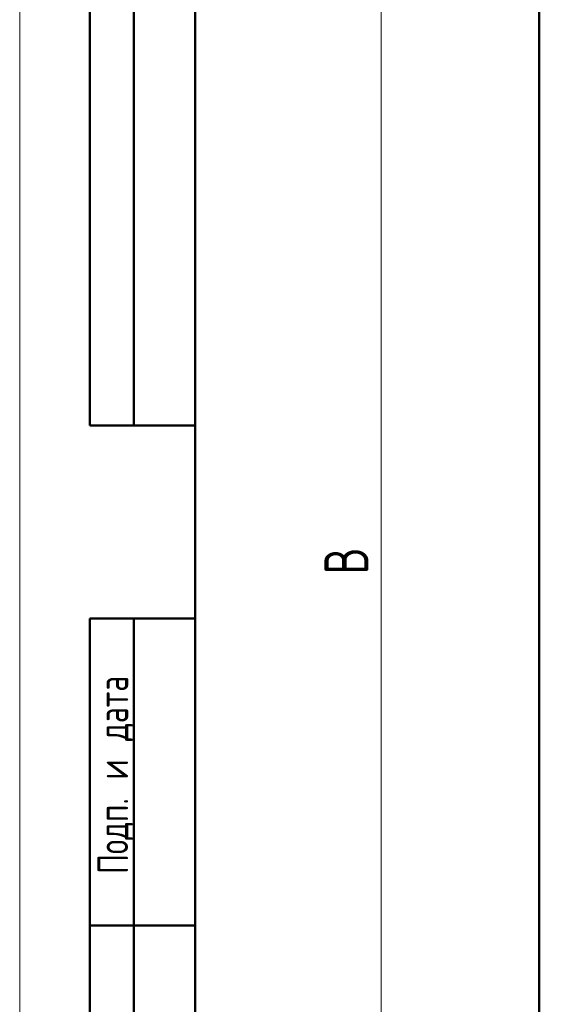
# Model space of a CAD drawing. Header units: millimetres. Extents: x 0 to 420, y 0 to 297.
# Tile 2 of 11: x 0 to 60, y 106 to 218. Entities that reach past the tile are written whole.
import ezdxf

# ---------------------------------------------------------------- set-up
doc = ezdxf.new("R2010")
doc.units = ezdxf.units.MM
doc.styles.add('SLDTEXTSTYLE0', font='TXT', dxfattribs={"width": 0.7, "bigfont": 'bigfont'})
doc.styles.add('SLDTEXTSTYLE1', font='TXT', dxfattribs={"width": 0.7})
doc.dimstyles.new('SLDDIMSTYLE0', dxfattribs={"dimtxt": 5, "dimasz": 5, "dimexe": 0, "dimexo": 0.0625, "dimgap": 1.25, "dimtad": 2, "dimdec": 1, "dimlfac": 2, "dimrnd": 1e-09, "dimzin": 12, "dimdsep": 46, "dimtxsty": 'SLDTEXTSTYLE1', "dimsah": 1, "dimcen": 0.09, "dimadec": 0, "dimazin": 3, "dimtfac": 1, "dimtdec": 3, "dimtofl": 0, "dimtmove": 0, "dimatfit": 3, "dimfxl": 1, "dimfrac": 2, "dimtolj": 1, "dimtzin": 12, "dimarcsym": 0})

# ---------------------------------------------------------------- blocks, each defined once
blk = doc.blocks.new('_D')
at = {"color": 7, "linetype": 'Continuous', "lineweight": 0}
for p, q in [((70.9, 234.3), (40.16, 234.3)), ((41.16, 234.3), (41.16, 78.94)), ((70.9, 78.94), (40.16, 78.94))]:
    blk.add_line(p, q, dxfattribs=at)
at = {"color": 7, "linetype": 'Continuous', "lineweight": 18}
for points in [[(41.16, 234.3), (40.39, 229.3), (41.93, 229.3)], [(41.16, 78.94), (41.93, 83.94), (40.39, 83.94)]]:
    blk.add_solid(points, dxfattribs=at)
at = {"color": 7, "linetype": 'Continuous', "lineweight": 18, "insert": (34.71, 155.02), "char_height": 5, "attachment_point": 1, "rotation": 90, "style": 'SLDTEXTSTYLE0'}
blk.add_mtext('В', dxfattribs=at)

msp = doc.modelspace()

# ---------------------------------------------------------------- linework, layer by layer
at = {"color": 7, "linetype": 'Continuous', "lineweight": 18}
msp.add_line((0, 297), (0, 0), dxfattribs=at)
at = {"color": 7, "linetype": 'Continuous', "lineweight": 50}
for p, q in [((8, 172), (8, 292)), ((8, 172), (8, 292)), ((13, 172), (13, 292)), ((13, 172), (13, 292)), ((20, 292), (20, 5)), ((20, 292), (20, 5)), ((59.16, 219.478), (59.16, 93.778)), ((8, 172), (20, 172)), ((8, 5), (8, 150)), ((8, 150), (20, 150)), ((13, 5), (13, 150)), ((20, 115), (8, 115))]:
    msp.add_line(p, q, dxfattribs=at)

# ---------------------------------------------------------------- texts
at = {"color": 7, "linetype": 'Continuous', "lineweight": 0, "insert": (8.861, 132.176), "char_height": 3.5, "attachment_point": 2, "rotation": 90, "style": 'SLDTEXTSTYLE0'}
msp.add_mtext('Подп. и дата', dxfattribs=at)

# ---------------------------------------------------------------- dimensions: what is measured, and where the dimension line sits
at = {"color": 7, "linetype": 'Continuous', "lineweight": 18}
dim = msp.add_linear_dim(base=(41.16, 78.942), p1=(70.908, 234.301), p2=(70.908, 78.942), angle=90, text='В', dimstyle='SLDDIMSTYLE0', dxfattribs=at)
dim.commit()
dim.dimension.update_dxf_attribs({"geometry": '_D', "text_midpoint": (41.16, 156.621), "dimtype": 160})

doc.saveas('drawing.dxf')
